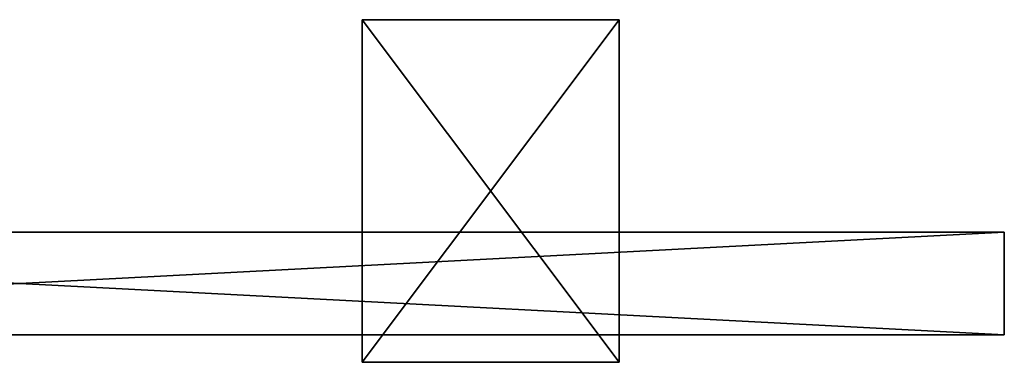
# Model space of a CAD drawing. Header units: millimetres. Extents: x 2 to 232, y 1 to 86.
# Tile 7 of 7: x 117 to 232, y 46 to 86. Entities that reach past the tile are written whole.
import ezdxf

# ---------------------------------------------------------------- set-up
doc = ezdxf.new("R2010")
doc.units = ezdxf.units.MM
doc.header["$LTSCALE"] = 25.4
doc.layers.get('0').update_dxf_attribs({"true_color": 0xff5454})

# ---------------------------------------------------------------- blocks, each defined once
blk = doc.blocks.new('PILLS-I-KINKIET-8265.STL')
at = {"color": 250, "true_color": 0x262626}
mesh = blk.add_polyface(dxfattribs=at)
corners = [(156.7, 85.65, 100.5), (156.7, 45.65, 0.5), (156.7, 45.65, 100.5), (156.7, 85.65, 0.5)]
mesh.append_faces([[corners[k] for k in face] for face in [(0, 1, 2), (1, 0, 3)]], dxfattribs={"vtx0": -1, "color": 250})
mesh = blk.add_polyface(dxfattribs=at)
corners = [(156.7, 85.65, 100.5), (186.7, 85.65, 0.5), (156.7, 85.65, 0.5), (186.7, 85.65, 100.5)]
mesh.append_faces([[corners[k] for k in face] for face in [(0, 1, 2), (1, 0, 3)]], dxfattribs={"vtx0": -1, "color": 250})
mesh = blk.add_polyface(dxfattribs=at)
corners = [(186.7, 45.65, 100.5), (156.7, 85.65, 100.5), (156.7, 45.65, 100.5), (186.7, 85.65, 100.5)]
mesh.append_faces([[corners[k] for k in face] for face in [(0, 1, 2), (1, 0, 3)]], dxfattribs={"vtx0": -1, "color": 250})
mesh = blk.add_polyface(dxfattribs=at)
corners = [(186.7, 85.65, 0.5), (156.7, 45.65, 0.5), (156.7, 85.65, 0.5), (186.7, 45.65, 0.5)]
mesh.append_faces([[corners[k] for k in face] for face in [(0, 1, 2), (1, 0, 3)]], dxfattribs={"vtx0": -1, "color": 250})
mesh = blk.add_polyface(dxfattribs=at)
corners = [(186.7, 85.65, 0.5), (186.7, 45.65, 100.5), (186.7, 45.65, 0.5), (186.7, 85.65, 100.5)]
mesh.append_faces([[corners[k] for k in face] for face in [(0, 1, 2), (1, 0, 3)]], dxfattribs={"vtx0": -1, "color": 250})
mesh = blk.add_polyface(dxfattribs=at)
corners = [(231.7, 60.85, 76.4), (1.7, 48.85, 76.4), (1.7, 60.85, 76.4), (231.7, 48.85, 76.4)]
mesh.append_faces([[corners[k] for k in face] for face in [(0, 1, 2), (1, 0, 3)]], dxfattribs={"vtx0": -1, "color": 250})
mesh = blk.add_polyface(dxfattribs=at)
corners = [(231.7, 48.85, 86.4), (1.7, 60.85, 86.4), (1.7, 48.85, 86.4), (231.7, 60.85, 86.4)]
mesh.append_faces([[corners[k] for k in face] for face in [(0, 1, 2), (1, 0, 3)]], dxfattribs={"vtx0": -1, "color": 250})
mesh = blk.add_polyface(dxfattribs=at)
corners = [(1.7, 60.85, 86.4), (231.7, 60.85, 76.4), (1.7, 60.85, 76.4), (231.7, 60.85, 86.4)]
mesh.append_faces([[corners[k] for k in face] for face in [(0, 1, 2), (1, 0, 3)]], dxfattribs={"vtx0": -1, "color": 250})
mesh = blk.add_polyface(dxfattribs=at)
corners = [(231.7, 60.85, 76.4), (231.7, 48.85, 86.4), (231.7, 48.85, 76.4), (231.7, 60.85, 86.4)]
mesh.append_faces([[corners[k] for k in face] for face in [(0, 1, 2), (1, 0, 3)]], dxfattribs={"vtx0": -1, "color": 250})
mesh = blk.add_polyface(dxfattribs=at)
corners = [(231.7, 48.85, 86.4), (1.7, 48.85, 76.4), (231.7, 48.85, 76.4), (1.7, 48.85, 86.4)]
mesh.append_faces([[corners[k] for k in face] for face in [(0, 1, 2), (1, 0, 3)]], dxfattribs={"vtx0": -1, "color": 250})
mesh = blk.add_polyface(dxfattribs=at)
corners = [(186.7, 45.65, 100.5), (156.7, 45.65, 0.5), (186.7, 45.65, 0.5), (156.7, 45.65, 100.5)]
mesh.append_faces([[corners[k] for k in face] for face in [(0, 1, 2), (1, 0, 3)]], dxfattribs={"vtx0": -1, "color": 250})

msp = doc.modelspace()

# ---------------------------------------------------------------- block references
at = {"color": 0}
msp.add_blockref('PILLS-I-KINKIET-8265.STL', (0, 0), dxfattribs=at)

doc.saveas('drawing.dxf')
